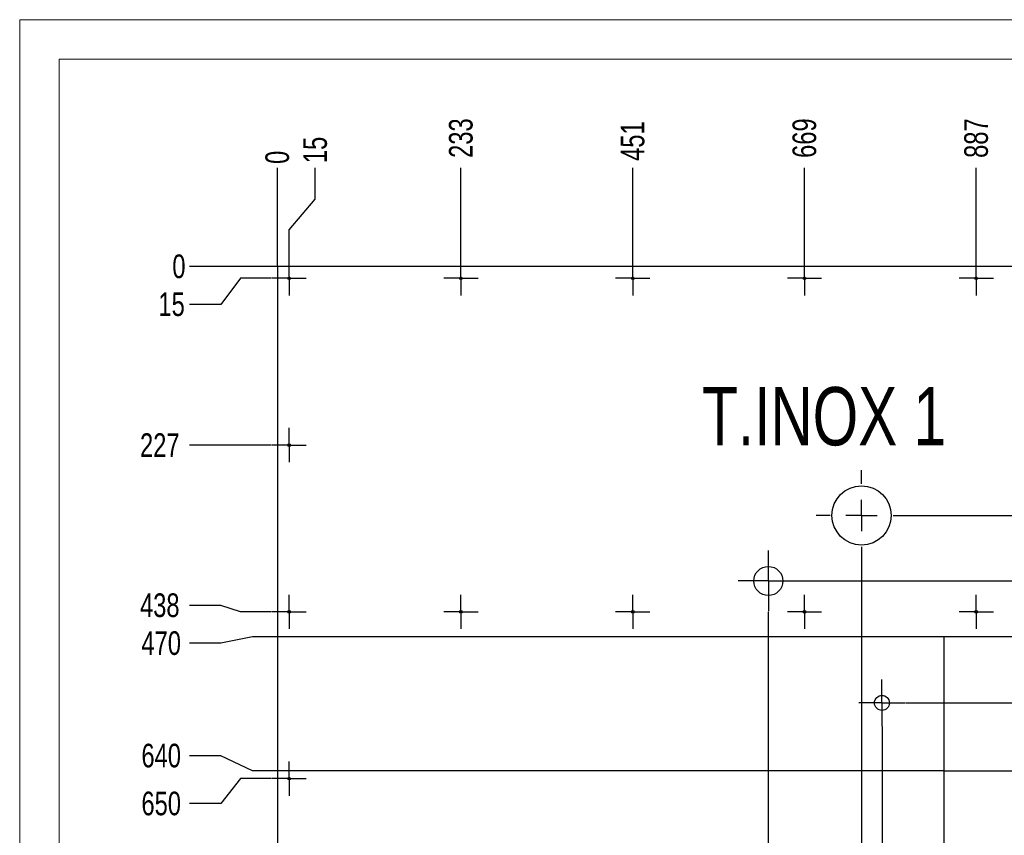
# Model space of a CAD drawing. Header units: millimetres. Extents: x 0 to 841, y 0 to 594.
# Tile 18 of 30: x 0 to 125, y 490 to 594. Entities that reach past the tile are written whole.
import ezdxf

# ---------------------------------------------------------------- set-up
doc = ezdxf.new("R2010")
doc.units = ezdxf.units.MM
doc.header["$PDSIZE"] = -1
doc.linetypes.add('CENTERX2', pattern=[20.32, 12.7, -2.54, 2.54, -2.54])
for name, color, linetype in [('COTES', 1, 'Continuous'), ('GRAVURES', 9, 'Continuous'), ('NOTES', 6, 'Continuous'), ('TRAIT-MIXTES', 3, 'CENTERX2')]:
    doc.layers.add(name, color=color, linetype=linetype)
doc.layers.add('TRAIT-FORT', color=4, linetype='Continuous', lineweight=25)
doc.styles.add('SLDTEXTSTYLE0', font='TXT', dxfattribs={"width": 0.75})
doc.dimstyles.new('SLDDIMSTYLE2', dxfattribs={"dimtxt": 3, "dimasz": 0.333333, "dimexe": 0, "dimexo": 0.0625, "dimgap": 0.75, "dimtad": 0, "dimtih": 1, "dimtoh": 1, "dimdec": 0, "dimlfac": 10, "dimrnd": 1e-09, "dimdsep": 46, "dimtxsty": 'SLDTEXTSTYLE0', "dimblk1": 'ORIGIN', "dimblk2": 'ORIGIN', "dimsah": 1, "dimcen": 0.09, "dimadec": 0, "dimazin": 2, "dimtfac": 1, "dimtdec": 0, "dimtofl": 0, "dimtmove": 0, "dimatfit": 3, "dimldrblk": 'ORIGIN', "dimfxl": 1, "dimfrac": 2, "dimtolj": 1, "dimtzin": 12, "dimarcsym": 0})
doc.dimstyles.new('SLDDIMSTYLE3', dxfattribs={"dimtxt": 3, "dimasz": 2, "dimexe": 0, "dimexo": 0.0625, "dimgap": 0.75, "dimtad": 0, "dimtih": 1, "dimtoh": 1, "dimdec": 0, "dimlfac": 10, "dimrnd": 1e-09, "dimzin": 12, "dimdsep": 46, "dimtxsty": 'SLDTEXTSTYLE0', "dimsah": 1, "dimcen": 0.09, "dimadec": 0, "dimazin": 3, "dimtfac": 1, "dimtdec": 0, "dimtofl": 0, "dimtmove": 0, "dimatfit": 3, "dimfxl": 1, "dimfrac": 2, "dimtolj": 1, "dimtzin": 12, "dimarcsym": 0})

# ---------------------------------------------------------------- blocks, each defined once
blk = doc.blocks.new('_D_120')
at = {"layer": 'COTES', "color": 0, "lineweight": -2, "transparency": 16777216}
blk.add_line((95.01, 518.85), (95.01, 418.67), dxfattribs=at)
at = {"layer": 'Defpoints', "color": 0, "transparency": 16777216}
for p in [(95.01, 518.92), (32.7, 432.68), (95.01, 418.67)]:
    blk.add_point(p, dxfattribs=at)
at = {"layer": 'COTES', "color": 0, "transparency": 16777216, "insert": (95.01, 414.92), "char_height": 3, "attachment_point": 5, "rotation": 90, "style": 'SLDTEXTSTYLE0'}
blk.add_mtext('\\A1;623', dxfattribs=at)
blk = doc.blocks.new('_D_121')
at = {"layer": 'COTES', "color": 0, "lineweight": -2, "transparency": 16777216}
for p, q in [((106.84, 525.27), (106.84, 426.67)), ((106.84, 426.67), (105.73, 422.67)), ((105.73, 422.67), (105.73, 418.67))]:
    blk.add_line(p, q, dxfattribs=at)
at = {"layer": 'Defpoints', "color": 0, "transparency": 16777216}
for p in [(106.84, 525.33), (32.7, 432.68), (105.73, 418.67)]:
    blk.add_point(p, dxfattribs=at)
at = {"layer": 'COTES', "color": 0, "transparency": 16777216, "insert": (105.73, 415.3), "char_height": 3, "attachment_point": 5, "rotation": 90, "style": 'SLDTEXTSTYLE0'}
blk.add_mtext('\\A1;741', dxfattribs=at)
blk = doc.blocks.new('_D_122')
at = {"layer": 'COTES', "color": 0, "lineweight": -2, "transparency": 16777216}
for p, q in [((109.44, 504.28), (109.44, 426.67)), ((109.44, 426.67), (110.54, 422.67)), ((110.54, 422.67), (110.54, 418.67))]:
    blk.add_line(p, q, dxfattribs=at)
at = {"layer": 'Defpoints', "color": 0, "transparency": 16777216}
for p in [(109.44, 504.35), (32.7, 432.68), (110.54, 418.67)]:
    blk.add_point(p, dxfattribs=at)
at = {"layer": 'COTES', "color": 0, "transparency": 16777216, "insert": (110.54, 414.92), "char_height": 3, "attachment_point": 5, "rotation": 90, "style": 'SLDTEXTSTYLE0'}
blk.add_mtext('\\A1;767', dxfattribs=at)
blk = doc.blocks.new('_D_123')
at = {"layer": 'COTES', "color": 0, "lineweight": -2, "transparency": 16777216}
blk.add_line((117.3, 498.62), (117.3, 418.67), dxfattribs=at)
at = {"layer": 'Defpoints', "color": 0, "transparency": 16777216}
for p in [(117.3, 498.68), (32.7, 432.68), (117.3, 418.67)]:
    blk.add_point(p, dxfattribs=at)
at = {"layer": 'COTES', "color": 0, "transparency": 16777216, "insert": (117.3, 414.92), "char_height": 3, "attachment_point": 5, "rotation": 90, "style": 'SLDTEXTSTYLE0'}
blk.add_mtext('\\A1;846', dxfattribs=at)
blk = doc.blocks.new('_D_125')
at = {"layer": 'COTES', "color": 0, "lineweight": -2, "transparency": 16777216}
blk.add_line((155.3, 498.62), (155.3, 418.67), dxfattribs=at)
at = {"layer": 'Defpoints', "color": 0, "transparency": 16777216}
for p in [(155.3, 498.68), (32.7, 432.68), (155.3, 418.67)]:
    blk.add_point(p, dxfattribs=at)
at = {"layer": 'COTES', "color": 0, "transparency": 16777216, "insert": (155.3, 414.17), "char_height": 3, "attachment_point": 5, "rotation": 90, "style": 'SLDTEXTSTYLE0'}
blk.add_mtext('\\A1;1226', dxfattribs=at)
blk = doc.blocks.new('_D_126')
at = {"layer": 'COTES', "color": 0, "lineweight": -2, "transparency": 16777216}
blk.add_line((163.4, 548.12), (163.4, 418.67), dxfattribs=at)
at = {"layer": 'Defpoints', "color": 0, "transparency": 16777216}
for p in [(163.4, 548.18), (32.7, 432.68), (163.4, 418.67)]:
    blk.add_point(p, dxfattribs=at)
at = {"layer": 'COTES', "color": 0, "transparency": 16777216, "insert": (163.4, 414.36), "char_height": 3, "attachment_point": 5, "rotation": 90, "style": 'SLDTEXTSTYLE0'}
blk.add_mtext('\\A1;1307', dxfattribs=at)
blk = doc.blocks.new('_D_127')
at = {"layer": 'COTES', "color": 0, "lineweight": -2, "transparency": 16777216}
for p, q in [((175.8, 537.57), (175.8, 426.67)), ((175.8, 426.67), (173.02, 422.67)), ((173.02, 422.67), (173.02, 418.67))]:
    blk.add_line(p, q, dxfattribs=at)
at = {"layer": 'Defpoints', "color": 0, "transparency": 16777216}
for p in [(175.8, 537.63), (32.7, 432.68), (173.02, 418.67)]:
    blk.add_point(p, dxfattribs=at)
at = {"layer": 'COTES', "color": 0, "transparency": 16777216, "insert": (173.02, 414.55), "char_height": 3, "attachment_point": 5, "rotation": 90, "style": 'SLDTEXTSTYLE0'}
blk.add_mtext('\\A1;1431', dxfattribs=at)
blk = doc.blocks.new('_D_128')
at = {"layer": 'COTES', "color": 0, "lineweight": -2, "transparency": 16777216}
for p, q in [((178.05, 532), (178.05, 426.67)), ((178.05, 426.67), (177.38, 422.67)), ((177.38, 422.67), (177.38, 418.67))]:
    blk.add_line(p, q, dxfattribs=at)
at = {"layer": 'Defpoints', "color": 0, "transparency": 16777216}
for p in [(178.05, 532.07), (32.7, 432.68), (177.38, 418.67)]:
    blk.add_point(p, dxfattribs=at)
at = {"layer": 'COTES', "color": 0, "transparency": 16777216, "insert": (177.38, 414.17), "char_height": 3, "attachment_point": 5, "rotation": 90, "style": 'SLDTEXTSTYLE0'}
blk.add_mtext('\\A1;1453', dxfattribs=at)
blk = doc.blocks.new('_D_129')
at = {"layer": 'COTES', "color": 0, "lineweight": -2, "transparency": 16777216}
for p, q in [((178.52, 552.25), (178.52, 426.67)), ((178.52, 426.67), (182.19, 422.67)), ((182.19, 422.67), (182.19, 418.67))]:
    blk.add_line(p, q, dxfattribs=at)
at = {"layer": 'Defpoints', "color": 0, "transparency": 16777216}
for p in [(178.52, 552.32), (32.7, 432.68), (182.19, 418.67)]:
    blk.add_point(p, dxfattribs=at)
at = {"layer": 'COTES', "color": 0, "transparency": 16777216, "insert": (182.19, 414.17), "char_height": 3, "attachment_point": 5, "rotation": 90, "style": 'SLDTEXTSTYLE0'}
blk.add_mtext('\\A1;1458', dxfattribs=at)
blk = doc.blocks.new('_D_130')
at = {"layer": 'COTES', "color": 0, "lineweight": -2, "transparency": 16777216}
for p, q in [((183.78, 497.68), (183.78, 426.67)), ((183.78, 426.67), (187, 422.67)), ((187, 422.67), (187, 418.67))]:
    blk.add_line(p, q, dxfattribs=at)
at = {"layer": 'Defpoints', "color": 0, "transparency": 16777216}
for p in [(183.78, 497.74), (32.7, 432.68), (187, 418.67)]:
    blk.add_point(p, dxfattribs=at)
at = {"layer": 'COTES', "color": 0, "transparency": 16777216, "insert": (187, 414.92), "char_height": 3, "attachment_point": 5, "rotation": 90, "style": 'SLDTEXTSTYLE0'}
blk.add_mtext('\\A1;1511', dxfattribs=at)
blk = doc.blocks.new('_D_135')
at = {"layer": 'COTES', "color": 0, "lineweight": -2, "transparency": 16777216}
blk.add_line((243.52, 552.25), (243.52, 418.67), dxfattribs=at)
at = {"layer": 'Defpoints', "color": 0, "transparency": 16777216}
for p in [(243.52, 552.32), (32.7, 432.68), (243.52, 418.67)]:
    blk.add_point(p, dxfattribs=at)
at = {"layer": 'COTES', "color": 0, "transparency": 16777216, "insert": (243.52, 414.36), "char_height": 3, "attachment_point": 5, "rotation": 90, "style": 'SLDTEXTSTYLE0'}
blk.add_mtext('\\A1;2108', dxfattribs=at)
blk = doc.blocks.new('_D_137')
at = {"layer": 'COTES', "color": 0, "lineweight": -2, "transparency": 16777216}
blk.add_line((32.7, 562.74), (32.7, 575.22), dxfattribs=at)
at = {"layer": 'Defpoints', "color": 0, "transparency": 16777216}
for p in [(32.7, 575.22), (32.7, 562.68), (32.7, 562.68)]:
    blk.add_point(p, dxfattribs=at)
at = {"layer": 'COTES', "color": 0, "transparency": 16777216, "insert": (32.7, 576.53), "char_height": 3, "attachment_point": 5, "rotation": 90, "style": 'SLDTEXTSTYLE0'}
blk.add_mtext('\\A1;0', dxfattribs=at)
blk = doc.blocks.new('_Origin')
at = {"color": 0, "linetype": 'ByBlock', "lineweight": -2}
blk.add_line((0, 0), (-1, 0), dxfattribs=at)
blk.add_circle((0, 0), 0.5, dxfattribs=at)
blk = doc.blocks.new('_D_138')
at = {"layer": 'COTES', "color": 0, "lineweight": -2, "transparency": 16777216}
for p, q in [((37.51, 571.22), (37.51, 575.22)), ((34.2, 567.35), (37.51, 571.22)), ((34.2, 563.41), (34.2, 567.35))]:
    blk.add_line(p, q, dxfattribs=at)
at = {"layer": 'Defpoints', "color": 0, "transparency": 16777216}
for p in [(37.51, 575.22), (32.7, 562.68), (34.2, 563.35)]:
    blk.add_point(p, dxfattribs=at)
at = {"layer": 'COTES', "color": 0, "transparency": 16777216, "insert": (37.51, 577.47), "char_height": 3, "attachment_point": 5, "rotation": 90, "style": 'SLDTEXTSTYLE0'}
blk.add_mtext('\\A1;15', dxfattribs=at)
blk = doc.blocks.new('_D_139')
at = {"layer": 'COTES', "color": 0, "lineweight": -2, "transparency": 16777216}
blk.add_line((56, 563.41), (56, 575.22), dxfattribs=at)
at = {"layer": 'Defpoints', "color": 0, "transparency": 16777216}
for p in [(56, 575.22), (32.7, 562.68), (56, 563.35)]:
    blk.add_point(p, dxfattribs=at)
at = {"layer": 'COTES', "color": 0, "transparency": 16777216, "insert": (56, 578.97), "char_height": 3, "attachment_point": 5, "rotation": 90, "style": 'SLDTEXTSTYLE0'}
blk.add_mtext('\\A1;233', dxfattribs=at)
blk = doc.blocks.new('_D_140')
at = {"layer": 'COTES', "color": 0, "lineweight": -2, "transparency": 16777216}
blk.add_line((77.8, 563.41), (77.8, 575.22), dxfattribs=at)
at = {"layer": 'Defpoints', "color": 0, "transparency": 16777216}
for p in [(77.8, 575.22), (32.7, 562.68), (77.8, 563.35)]:
    blk.add_point(p, dxfattribs=at)
at = {"layer": 'COTES', "color": 0, "transparency": 16777216, "insert": (77.8, 578.59), "char_height": 3, "attachment_point": 5, "rotation": 90, "style": 'SLDTEXTSTYLE0'}
blk.add_mtext('\\A1;451', dxfattribs=at)
blk = doc.blocks.new('_D_141')
at = {"layer": 'COTES', "color": 0, "lineweight": -2, "transparency": 16777216}
blk.add_line((99.6, 563.41), (99.6, 575.22), dxfattribs=at)
at = {"layer": 'Defpoints', "color": 0, "transparency": 16777216}
for p in [(99.6, 575.22), (32.7, 562.68), (99.6, 563.35)]:
    blk.add_point(p, dxfattribs=at)
at = {"layer": 'COTES', "color": 0, "transparency": 16777216, "insert": (99.6, 578.97), "char_height": 3, "attachment_point": 5, "rotation": 90, "style": 'SLDTEXTSTYLE0'}
blk.add_mtext('\\A1;669', dxfattribs=at)
blk = doc.blocks.new('_D_142')
at = {"layer": 'COTES', "color": 0, "lineweight": -2, "transparency": 16777216}
blk.add_line((121.4, 563.41), (121.4, 575.22), dxfattribs=at)
at = {"layer": 'Defpoints', "color": 0, "transparency": 16777216}
for p in [(121.4, 575.22), (32.7, 562.68), (121.4, 563.35)]:
    blk.add_point(p, dxfattribs=at)
at = {"layer": 'COTES', "color": 0, "transparency": 16777216, "insert": (121.4, 578.97), "char_height": 3, "attachment_point": 5, "rotation": 90, "style": 'SLDTEXTSTYLE0'}
blk.add_mtext('\\A1;887', dxfattribs=at)
blk = doc.blocks.new('_D_143')
at = {"layer": 'COTES', "color": 0, "lineweight": -2, "transparency": 16777216}
blk.add_line((143.2, 563.41), (143.2, 575.22), dxfattribs=at)
at = {"layer": 'Defpoints', "color": 0, "transparency": 16777216}
for p in [(143.2, 575.22), (32.7, 562.68), (143.2, 563.35)]:
    blk.add_point(p, dxfattribs=at)
at = {"layer": 'COTES', "color": 0, "transparency": 16777216, "insert": (143.2, 579.16), "char_height": 3, "attachment_point": 5, "rotation": 90, "style": 'SLDTEXTSTYLE0'}
blk.add_mtext('\\A1;1105', dxfattribs=at)
blk = doc.blocks.new('_D_144')
at = {"layer": 'COTES', "color": 0, "lineweight": -2, "transparency": 16777216}
blk.add_line((161.2, 563.41), (161.2, 575.22), dxfattribs=at)
at = {"layer": 'Defpoints', "color": 0, "transparency": 16777216}
for p in [(161.2, 575.22), (32.7, 562.68), (161.2, 563.35)]:
    blk.add_point(p, dxfattribs=at)
at = {"layer": 'COTES', "color": 0, "transparency": 16777216, "insert": (161.2, 579.72), "char_height": 3, "attachment_point": 5, "rotation": 90, "style": 'SLDTEXTSTYLE0'}
blk.add_mtext('\\A1;1285', dxfattribs=at)
blk = doc.blocks.new('_D_145')
at = {"layer": 'COTES', "color": 0, "lineweight": -2, "transparency": 16777216}
blk.add_line((186.8, 563.41), (186.8, 575.22), dxfattribs=at)
at = {"layer": 'Defpoints', "color": 0, "transparency": 16777216}
for p in [(186.8, 575.22), (32.7, 562.68), (186.8, 563.35)]:
    blk.add_point(p, dxfattribs=at)
at = {"layer": 'COTES', "color": 0, "transparency": 16777216, "insert": (186.8, 579.34), "char_height": 3, "attachment_point": 5, "rotation": 90, "style": 'SLDTEXTSTYLE0'}
blk.add_mtext('\\A1;1541', dxfattribs=at)
blk = doc.blocks.new('_D_146')
at = {"layer": 'COTES', "color": 0, "lineweight": -2, "transparency": 16777216}
blk.add_line((208.6, 563.41), (208.6, 575.22), dxfattribs=at)
at = {"layer": 'Defpoints', "color": 0, "transparency": 16777216}
for p in [(208.6, 575.22), (32.7, 562.68), (208.6, 563.35)]:
    blk.add_point(p, dxfattribs=at)
at = {"layer": 'COTES', "color": 0, "transparency": 16777216, "insert": (208.6, 579.72), "char_height": 3, "attachment_point": 5, "rotation": 90, "style": 'SLDTEXTSTYLE0'}
blk.add_mtext('\\A1;1759', dxfattribs=at)
blk = doc.blocks.new('_D_147')
at = {"layer": 'COTES', "color": 0, "lineweight": -2, "transparency": 16777216}
blk.add_line((230.4, 563.41), (230.4, 575.22), dxfattribs=at)
at = {"layer": 'Defpoints', "color": 0, "transparency": 16777216}
for p in [(230.4, 575.22), (32.7, 562.68), (230.4, 563.35)]:
    blk.add_point(p, dxfattribs=at)
at = {"layer": 'COTES', "color": 0, "transparency": 16777216, "insert": (230.4, 579.72), "char_height": 3, "attachment_point": 5, "rotation": 90, "style": 'SLDTEXTSTYLE0'}
blk.add_mtext('\\A1;1977', dxfattribs=at)
blk = doc.blocks.new('_D_148')
at = {"layer": 'COTES', "color": 0, "lineweight": -2, "transparency": 16777216}
for p, q in [((248.89, 571.22), (248.89, 575.22)), ((252.2, 567.35), (248.89, 571.22)), ((252.2, 563.41), (252.2, 567.35))]:
    blk.add_line(p, q, dxfattribs=at)
at = {"layer": 'Defpoints', "color": 0, "transparency": 16777216}
for p in [(248.89, 575.22), (32.7, 562.68), (252.2, 563.35)]:
    blk.add_point(p, dxfattribs=at)
at = {"layer": 'COTES', "color": 0, "transparency": 16777216, "insert": (248.89, 579.72), "char_height": 3, "attachment_point": 5, "rotation": 90, "style": 'SLDTEXTSTYLE0'}
blk.add_mtext('\\A1;2195', dxfattribs=at)
blk = doc.blocks.new('_D_149')
at = {"layer": 'COTES', "color": 0, "lineweight": -2, "transparency": 16777216}
blk.add_line((253.7, 562.74), (253.7, 575.22), dxfattribs=at)
at = {"layer": 'Defpoints', "color": 0, "transparency": 16777216}
for p in [(253.7, 575.22), (32.7, 562.68), (253.7, 562.68)]:
    blk.add_point(p, dxfattribs=at)
at = {"layer": 'COTES', "color": 0, "transparency": 16777216, "insert": (253.7, 579.53), "char_height": 3, "attachment_point": 5, "rotation": 90, "style": 'SLDTEXTSTYLE0'}
blk.add_mtext('\\A1;2210', dxfattribs=at)
blk = doc.blocks.new('_D_150')
at = {"layer": 'COTES', "color": 0, "lineweight": -2, "transparency": 16777216}
blk.add_line((32.64, 562.68), (21.53, 562.68), dxfattribs=at)
at = {"layer": 'Defpoints', "color": 0, "transparency": 16777216}
for p in [(21.53, 562.68), (32.7, 562.68), (32.7, 562.68)]:
    blk.add_point(p, dxfattribs=at)
at = {"layer": 'COTES', "color": 0, "transparency": 16777216, "insert": (20.21, 562.68), "char_height": 3, "attachment_point": 5, "style": 'SLDTEXTSTYLE0'}
blk.add_mtext('\\A1;0', dxfattribs=at)
blk = doc.blocks.new('_D_151')
at = {"layer": 'COTES', "color": 0, "lineweight": -2, "transparency": 16777216}
for p, q in [((28.03, 561.18), (25.53, 557.87)), ((31.97, 561.18), (28.03, 561.18)), ((25.53, 557.87), (21.53, 557.87))]:
    blk.add_line(p, q, dxfattribs=at)
at = {"layer": 'Defpoints', "color": 0, "transparency": 16777216}
for p in [(32.7, 562.68), (32.03, 561.18), (21.53, 557.87)]:
    blk.add_point(p, dxfattribs=at)
at = {"layer": 'COTES', "color": 0, "transparency": 16777216, "insert": (19.28, 557.87), "char_height": 3, "attachment_point": 5, "style": 'SLDTEXTSTYLE0'}
blk.add_mtext('\\A1;15', dxfattribs=at)
blk = doc.blocks.new('_D_152')
at = {"layer": 'COTES', "color": 0, "lineweight": -2, "transparency": 16777216}
blk.add_line((31.97, 540.01), (21.53, 540.01), dxfattribs=at)
at = {"layer": 'Defpoints', "color": 0, "transparency": 16777216}
for p in [(32.7, 562.68), (21.53, 540.01), (32.03, 540.01)]:
    blk.add_point(p, dxfattribs=at)
at = {"layer": 'COTES', "color": 0, "transparency": 16777216, "insert": (17.78, 540.01), "char_height": 3, "attachment_point": 5, "style": 'SLDTEXTSTYLE0'}
blk.add_mtext('\\A1;227', dxfattribs=at)
blk = doc.blocks.new('_D_153')
at = {"layer": 'COTES', "color": 0, "lineweight": -2, "transparency": 16777216}
for p, q in [((25.53, 519.67), (21.53, 519.67)), ((28.03, 518.85), (25.53, 519.67)), ((31.97, 518.85), (28.03, 518.85))]:
    blk.add_line(p, q, dxfattribs=at)
at = {"layer": 'Defpoints', "color": 0, "transparency": 16777216}
for p in [(32.7, 562.68), (21.53, 519.67), (32.03, 518.85)]:
    blk.add_point(p, dxfattribs=at)
at = {"layer": 'COTES', "color": 0, "transparency": 16777216, "insert": (17.78, 519.67), "char_height": 3, "attachment_point": 5, "style": 'SLDTEXTSTYLE0'}
blk.add_mtext('\\A1;438', dxfattribs=at)
blk = doc.blocks.new('_D_154')
at = {"layer": 'COTES', "color": 0, "lineweight": -2, "transparency": 16777216}
for p, q in [((25.53, 514.86), (21.53, 514.86)), ((29.53, 515.68), (25.53, 514.86)), ((117.24, 515.68), (29.53, 515.68))]:
    blk.add_line(p, q, dxfattribs=at)
at = {"layer": 'Defpoints', "color": 0, "transparency": 16777216}
for p in [(32.7, 562.68), (21.53, 514.86), (117.3, 515.68)]:
    blk.add_point(p, dxfattribs=at)
at = {"layer": 'COTES', "color": 0, "transparency": 16777216, "insert": (17.96, 514.86), "char_height": 3, "attachment_point": 5, "style": 'SLDTEXTSTYLE0'}
blk.add_mtext('\\A1;470', dxfattribs=at)
blk = doc.blocks.new('_D_155')
at = {"layer": 'COTES', "color": 0, "lineweight": -2, "transparency": 16777216}
for p, q in [((25.53, 500.59), (21.53, 500.59)), ((29.53, 498.68), (25.53, 500.59)), ((117.24, 498.68), (29.53, 498.68))]:
    blk.add_line(p, q, dxfattribs=at)
at = {"layer": 'Defpoints', "color": 0, "transparency": 16777216}
for p in [(32.7, 562.68), (21.53, 500.59), (117.3, 498.68)]:
    blk.add_point(p, dxfattribs=at)
at = {"layer": 'COTES', "color": 0, "transparency": 16777216, "insert": (17.96, 500.59), "char_height": 3, "attachment_point": 5, "style": 'SLDTEXTSTYLE0'}
blk.add_mtext('\\A1;640', dxfattribs=at)
blk = doc.blocks.new('_D_156')
at = {"layer": 'COTES', "color": 0, "lineweight": -2, "transparency": 16777216}
for p, q in [((28.03, 497.68), (25.53, 494.51)), ((31.97, 497.68), (28.03, 497.68)), ((25.53, 494.51), (21.53, 494.51))]:
    blk.add_line(p, q, dxfattribs=at)
at = {"layer": 'Defpoints', "color": 0, "transparency": 16777216}
for p in [(32.7, 562.68), (32.03, 497.68), (21.53, 494.51)]:
    blk.add_point(p, dxfattribs=at)
at = {"layer": 'COTES', "color": 0, "transparency": 16777216, "insert": (17.96, 494.51), "char_height": 3, "attachment_point": 5, "style": 'SLDTEXTSTYLE0'}
blk.add_mtext('\\A1;650', dxfattribs=at)
blk = doc.blocks.new('_D_157')
at = {"layer": 'COTES', "color": 0, "lineweight": -2, "transparency": 16777216}
blk.add_line((31.97, 475.68), (21.53, 475.68), dxfattribs=at)
at = {"layer": 'Defpoints', "color": 0, "transparency": 16777216}
for p in [(32.7, 562.68), (21.53, 475.68), (32.03, 475.68)]:
    blk.add_point(p, dxfattribs=at)
at = {"layer": 'COTES', "color": 0, "transparency": 16777216, "insert": (17.96, 475.68), "char_height": 3, "attachment_point": 5, "style": 'SLDTEXTSTYLE0'}
blk.add_mtext('\\A1;870', dxfattribs=at)
blk = doc.blocks.new('_D_158')
at = {"layer": 'COTES', "color": 0, "lineweight": -2, "transparency": 16777216}
blk.add_line((31.97, 454.93), (21.53, 454.93), dxfattribs=at)
at = {"layer": 'Defpoints', "color": 0, "transparency": 16777216}
for p in [(32.7, 562.68), (21.53, 454.93), (32.03, 454.93)]:
    blk.add_point(p, dxfattribs=at)
at = {"layer": 'COTES', "color": 0, "transparency": 16777216, "insert": (17.21, 454.93), "char_height": 3, "attachment_point": 5, "style": 'SLDTEXTSTYLE0'}
blk.add_mtext('\\A1;1078', dxfattribs=at)
blk = doc.blocks.new('_D_159')
at = {"layer": 'COTES', "color": 0, "lineweight": -2, "transparency": 16777216}
for p, q in [((25.53, 442.3), (21.53, 442.3)), ((29.53, 435.68), (25.53, 442.3)), ((35.54, 435.68), (29.53, 435.68))]:
    blk.add_line(p, q, dxfattribs=at)
at = {"layer": 'Defpoints', "color": 0, "transparency": 16777216}
for p in [(32.7, 562.68), (21.53, 442.3), (35.6, 435.68)]:
    blk.add_point(p, dxfattribs=at)
at = {"layer": 'COTES', "color": 0, "transparency": 16777216, "insert": (17.21, 442.3), "char_height": 3, "attachment_point": 5, "style": 'SLDTEXTSTYLE0'}
blk.add_mtext('\\A1;1270', dxfattribs=at)
blk = doc.blocks.new('_D_160')
at = {"layer": 'COTES', "color": 0, "lineweight": -2, "transparency": 16777216}
for p, q in [((25.53, 437.49), (21.53, 437.49)), ((28.03, 434.18), (25.53, 437.49)), ((31.97, 434.18), (28.03, 434.18))]:
    blk.add_line(p, q, dxfattribs=at)
at = {"layer": 'Defpoints', "color": 0, "transparency": 16777216}
for p in [(32.7, 562.68), (21.53, 437.49), (32.03, 434.18)]:
    blk.add_point(p, dxfattribs=at)
at = {"layer": 'COTES', "color": 0, "transparency": 16777216, "insert": (17.03, 437.49), "char_height": 3, "attachment_point": 5, "style": 'SLDTEXTSTYLE0'}
blk.add_mtext('\\A1;1285', dxfattribs=at)
blk = doc.blocks.new('_D_161')
at = {"layer": 'COTES', "color": 0, "lineweight": -2, "transparency": 16777216}
blk.add_line((32.64, 432.68), (21.53, 432.68), dxfattribs=at)
at = {"layer": 'Defpoints', "color": 0, "transparency": 16777216}
for p in [(32.7, 562.68), (21.53, 432.68), (32.7, 432.68)]:
    blk.add_point(p, dxfattribs=at)
at = {"layer": 'COTES', "color": 0, "transparency": 16777216, "insert": (17.4, 432.68), "char_height": 3, "attachment_point": 5, "style": 'SLDTEXTSTYLE0'}
blk.add_mtext('\\A1;1300', dxfattribs=at)
blk = doc.blocks.new('_D_167')
at = {"layer": 'COTES', "color": 0, "lineweight": -2, "transparency": 16777216}
for p, q in [((112.65, 531.08), (267.21, 531.08)), ((267.21, 531.08), (271.21, 531.02)), ((271.21, 531.02), (275.21, 531.02))]:
    blk.add_line(p, q, dxfattribs=at)
at = {"layer": 'Defpoints', "color": 0, "transparency": 16777216}
for p in [(253.7, 562.68), (112.59, 531.08), (275.21, 531.02)]:
    blk.add_point(p, dxfattribs=at)
at = {"layer": 'COTES', "color": 0, "transparency": 16777216, "insert": (278.59, 531.02), "char_height": 3, "attachment_point": 5, "style": 'SLDTEXTSTYLE0'}
blk.add_mtext('\\A1;316', dxfattribs=at)
blk = doc.blocks.new('_D_168')
at = {"layer": 'COTES', "color": 0, "lineweight": -2, "transparency": 16777216}
blk.add_line((98.93, 522.77), (275.21, 522.77), dxfattribs=at)
at = {"layer": 'Defpoints', "color": 0, "transparency": 16777216}
for p in [(253.7, 562.68), (98.86, 522.77), (275.21, 522.77)]:
    blk.add_point(p, dxfattribs=at)
at = {"layer": 'COTES', "color": 0, "transparency": 16777216, "insert": (278.96, 522.77), "char_height": 3, "attachment_point": 5, "style": 'SLDTEXTSTYLE0'}
blk.add_mtext('\\A1;399', dxfattribs=at)
blk = doc.blocks.new('_D_169')
at = {"layer": 'COTES', "color": 0, "lineweight": -2, "transparency": 16777216}
for p, q in [((267.21, 507.3), (271.21, 507.8)), ((271.21, 507.8), (275.21, 507.8)), ((112.45, 507.3), (267.21, 507.3))]:
    blk.add_line(p, q, dxfattribs=at)
at = {"layer": 'Defpoints', "color": 0, "transparency": 16777216}
for p in [(253.7, 562.68), (275.21, 507.8), (112.39, 507.3)]:
    blk.add_point(p, dxfattribs=at)
at = {"layer": 'COTES', "color": 0, "transparency": 16777216, "insert": (278.96, 507.8), "char_height": 3, "attachment_point": 5, "style": 'SLDTEXTSTYLE0'}
blk.add_mtext('\\A1;554', dxfattribs=at)
blk = doc.blocks.new('_D_173')
at = {"layer": 'COTES', "color": 0, "lineweight": -2, "transparency": 16777216}
for p, q in [((52.17, 477.61), (267.21, 477.61)), ((267.21, 477.61), (271.21, 478.04)), ((271.21, 478.04), (275.21, 478.04))]:
    blk.add_line(p, q, dxfattribs=at)
at = {"layer": 'Defpoints', "color": 0, "transparency": 16777216}
for p in [(253.7, 562.68), (52.11, 477.61), (275.21, 478.04)]:
    blk.add_point(p, dxfattribs=at)
at = {"layer": 'COTES', "color": 0, "transparency": 16777216, "insert": (278.59, 478.04), "char_height": 3, "attachment_point": 5, "style": 'SLDTEXTSTYLE0'}
blk.add_mtext('\\A1;851', dxfattribs=at)
blk = doc.blocks.new('_D_175')
at = {"layer": 'COTES', "color": 0, "lineweight": -2, "transparency": 16777216}
for p, q in [((267.21, 465.5), (271.21, 468.42)), ((271.21, 468.42), (275.21, 468.42)), ((44.74, 465.5), (267.21, 465.5))]:
    blk.add_line(p, q, dxfattribs=at)
at = {"layer": 'Defpoints', "color": 0, "transparency": 16777216}
for p in [(253.7, 562.68), (275.21, 468.42), (44.68, 465.5)]:
    blk.add_point(p, dxfattribs=at)
at = {"layer": 'COTES', "color": 0, "transparency": 16777216, "insert": (278.96, 468.42), "char_height": 3, "attachment_point": 5, "style": 'SLDTEXTSTYLE0'}
blk.add_mtext('\\A1;972', dxfattribs=at)
blk = doc.blocks.new('_D_176')
at = {"layer": 'COTES', "color": 0, "lineweight": -2, "transparency": 16777216}
for p, q in [((60.11, 464.52), (267.21, 464.52)), ((267.21, 464.52), (271.21, 461.71)), ((271.21, 461.71), (275.21, 461.71))]:
    blk.add_line(p, q, dxfattribs=at)
at = {"layer": 'Defpoints', "color": 0, "transparency": 16777216}
for p in [(253.7, 562.68), (60.05, 464.52), (275.21, 461.71)]:
    blk.add_point(p, dxfattribs=at)
at = {"layer": 'COTES', "color": 0, "transparency": 16777216, "insert": (278.96, 461.71), "char_height": 3, "attachment_point": 5, "style": 'SLDTEXTSTYLE0'}
blk.add_mtext('\\A1;982', dxfattribs=at)
blk = doc.blocks.new('_D_178')
at = {"layer": 'COTES', "color": 0, "lineweight": -2, "transparency": 16777216}
for p, q in [((65.6, 462.08), (267.21, 462.08)), ((267.21, 462.08), (271.21, 450.71)), ((271.21, 450.71), (275.21, 450.71))]:
    blk.add_line(p, q, dxfattribs=at)
at = {"layer": 'Defpoints', "color": 0, "transparency": 16777216}
for p in [(253.7, 562.68), (65.53, 462.08), (275.21, 450.71)]:
    blk.add_point(p, dxfattribs=at)
at = {"layer": 'COTES', "color": 0, "transparency": 16777216, "insert": (279.34, 450.71), "char_height": 3, "attachment_point": 5, "style": 'SLDTEXTSTYLE0'}
blk.add_mtext('\\A1;1006', dxfattribs=at)
blk = doc.blocks.new('_D_179')
at = {"layer": 'COTES', "color": 0, "lineweight": -2, "transparency": 16777216}
for p, q in [((267.21, 443.37), (271.21, 445.06)), ((271.21, 445.06), (275.21, 445.06)), ((94.44, 443.37), (267.21, 443.37))]:
    blk.add_line(p, q, dxfattribs=at)
at = {"layer": 'Defpoints', "color": 0, "transparency": 16777216}
for p in [(253.7, 562.68), (275.21, 445.06), (94.37, 443.37)]:
    blk.add_point(p, dxfattribs=at)
at = {"layer": 'COTES', "color": 0, "transparency": 16777216, "insert": (279.34, 445.06), "char_height": 3, "attachment_point": 5, "style": 'SLDTEXTSTYLE0'}
blk.add_mtext('\\A1;1193', dxfattribs=at)
blk = doc.blocks.new('SW_CENTERMARKSYMBOL_76')
at = {"layer": 'TRAIT-MIXTES', "color": 0}
for p, q in [((0, 2), (0, 2.17)), ((0, 0), (0, 2)), ((-2, 0), (-2.17, 0)), ((0, 0), (-2, 0)), ((0, 0), (0, -2)), ((0, 0), (2, 0)), ((2, 0), (2.17, 0)), ((0, -2), (0, -2.17))]:
    blk.add_line(p, q, dxfattribs=at)
blk = doc.blocks.new('SW_CENTERMARKSYMBOL_77')
at = {"layer": 'TRAIT-MIXTES', "color": 0}
for p, q in [((0, 2), (0, 2.17)), ((0, 0), (0, 2)), ((-2, 0), (-2.17, 0)), ((0, 0), (-2, 0)), ((0, 0), (0, -2)), ((0, 0), (2, 0)), ((2, 0), (2.17, 0)), ((0, -2), (0, -2.17))]:
    blk.add_line(p, q, dxfattribs=at)
blk = doc.blocks.new('SW_CENTERMARKSYMBOL_104')
at = {"layer": 'TRAIT-MIXTES', "color": 0}
for p, q in [((0, 2), (0, 2.17)), ((0, 0), (0, 2)), ((-2, 0), (-2.17, 0)), ((0, 0), (-2, 0)), ((0, 0), (0, -2)), ((0, 0), (2, 0)), ((2, 0), (2.17, 0)), ((0, -2), (0, -2.17))]:
    blk.add_line(p, q, dxfattribs=at)
blk = doc.blocks.new('SW_CENTERMARKSYMBOL_105')
at = {"layer": 'TRAIT-MIXTES', "color": 0}
for p, q in [((0, 2), (0, 2.17)), ((0, 0), (0, 2)), ((-2, 0), (-2.17, 0)), ((0, 0), (-2, 0)), ((0, 0), (0, -2)), ((0, 0), (2, 0)), ((2, 0), (2.17, 0)), ((0, -2), (0, -2.17))]:
    blk.add_line(p, q, dxfattribs=at)
blk = doc.blocks.new('SW_CENTERMARKSYMBOL_106')
at = {"layer": 'TRAIT-MIXTES', "color": 0}
for p, q in [((0, 2), (0, 2.17)), ((0, 0), (0, 2)), ((-2, 0), (-2.17, 0)), ((0, 0), (-2, 0)), ((0, 0), (0, -2)), ((0, 0), (2, 0)), ((2, 0), (2.17, 0)), ((0, -2), (0, -2.17))]:
    blk.add_line(p, q, dxfattribs=at)
blk = doc.blocks.new('SW_CENTERMARKSYMBOL_107')
at = {"layer": 'TRAIT-MIXTES', "color": 0}
for p, q in [((0, 2), (0, 2.17)), ((0, 0), (0, 2)), ((-2, 0), (-2.17, 0)), ((0, 0), (-2, 0)), ((0, 0), (0, -2)), ((0, 0), (2, 0)), ((2, 0), (2.17, 0)), ((0, -2), (0, -2.17))]:
    blk.add_line(p, q, dxfattribs=at)
blk = doc.blocks.new('SW_CENTERMARKSYMBOL_108')
at = {"layer": 'TRAIT-MIXTES', "color": 0}
for p, q in [((0, 2), (0, 2.17)), ((0, 0), (0, 2)), ((-2, 0), (-2.17, 0)), ((0, 0), (-2, 0)), ((0, 0), (0, -2)), ((0, 0), (2, 0)), ((2, 0), (2.17, 0)), ((0, -2), (0, -2.17))]:
    blk.add_line(p, q, dxfattribs=at)
blk = doc.blocks.new('SW_CENTERMARKSYMBOL_115')
at = {"layer": 'TRAIT-MIXTES', "color": 0}
for p, q in [((0, 2), (0, 2.17)), ((0, 0), (0, 2)), ((-2, 0), (-2.17, 0)), ((0, 0), (-2, 0)), ((0, 0), (0, -2)), ((0, 0), (2, 0)), ((2, 0), (2.17, 0)), ((0, -2), (0, -2.17))]:
    blk.add_line(p, q, dxfattribs=at)
blk = doc.blocks.new('SW_CENTERMARKSYMBOL_116')
at = {"layer": 'TRAIT-MIXTES', "color": 0}
for p, q in [((0, 2), (0, 2.17)), ((0, 0), (0, 2)), ((-2, 0), (-2.17, 0)), ((0, 0), (-2, 0)), ((0, 0), (0, -2)), ((0, 0), (2, 0)), ((2, 0), (2.17, 0)), ((0, -2), (0, -2.17))]:
    blk.add_line(p, q, dxfattribs=at)
blk = doc.blocks.new('SW_CENTERMARKSYMBOL_117')
at = {"layer": 'TRAIT-MIXTES', "color": 0}
for p, q in [((0, 2), (0, 2.17)), ((0, 0), (0, 2)), ((-2, 0), (-2.17, 0)), ((0, 0), (-2, 0)), ((0, 0), (0, -2)), ((0, 0), (2, 0)), ((2, 0), (2.17, 0)), ((0, -2), (0, -2.17))]:
    blk.add_line(p, q, dxfattribs=at)
blk = doc.blocks.new('SW_CENTERMARKSYMBOL_118')
at = {"layer": 'TRAIT-MIXTES', "color": 0}
for p, q in [((0, 2), (0, 2.17)), ((0, 0), (0, 2)), ((-2, 0), (-2.17, 0)), ((0, 0), (-2, 0)), ((0, 0), (0, -2)), ((0, 0), (2, 0)), ((2, 0), (2.17, 0)), ((0, -2), (0, -2.17))]:
    blk.add_line(p, q, dxfattribs=at)
blk = doc.blocks.new('SW_CENTERMARKSYMBOL_119')
at = {"layer": 'TRAIT-MIXTES', "color": 0}
for p, q in [((0, 2), (0, 2.17)), ((0, 0), (0, 2)), ((-2, 0), (-2.17, 0)), ((0, 0), (-2, 0)), ((0, 0), (0, -2)), ((0, 0), (2, 0)), ((2, 0), (2.17, 0)), ((0, -2), (0, -2.17))]:
    blk.add_line(p, q, dxfattribs=at)
blk = doc.blocks.new('SW_CENTERMARKSYMBOL_120')
at = {"layer": 'TRAIT-MIXTES', "color": 0}
for p, q in [((0, 4), (0, 5.75)), ((0, 0), (0, 2)), ((-4, 0), (-5.75, 0)), ((0, 0), (-2, 0)), ((0, 0), (0, -2)), ((0, 0), (2, 0)), ((4, 0), (5.75, 0)), ((0, -4), (0, -5.75))]:
    blk.add_line(p, q, dxfattribs=at)
blk = doc.blocks.new('SW_CENTERMARKSYMBOL_121')
at = {"layer": 'TRAIT-MIXTES', "color": 0}
for p, q in [((0, 2), (0, 3.85)), ((0, 0), (0, 2)), ((-2, 0), (-3.85, 0)), ((0, 0), (-2, 0)), ((0, 0), (0, -2)), ((0, 0), (2, 0)), ((2, 0), (3.85, 0)), ((0, -2), (0, -3.85))]:
    blk.add_line(p, q, dxfattribs=at)
blk = doc.blocks.new('SW_CENTERMARKSYMBOL_134')
at = {"layer": 'TRAIT-MIXTES', "color": 0}
for p, q in [((0, 2), (0, 2.95)), ((0, 0), (0, 2)), ((-2, 0), (-2.95, 0)), ((0, 0), (-2, 0)), ((0, 0), (0, -2)), ((0, 0), (2, 0)), ((2, 0), (2.95, 0)), ((0, -2), (0, -2.95))]:
    blk.add_line(p, q, dxfattribs=at)

msp = doc.modelspace()

# ---------------------------------------------------------------- linework, layer by layer
at = {"lineweight": 18}
for p, q in [((841, 594), (0, 594)), ((0, 594), (0, 0)), ((5, 589), (5, 5)), ((836, 589), (5, 589))]:
    msp.add_line(p, q, dxfattribs=at)
at = {"layer": 'GRAVURES', "lineweight": 25}
for centre, radius in [((106.8389, 531.0821), 3.75), ((95.0139, 522.7666), 1.85)]:
    msp.add_circle(centre, radius, dxfattribs=at)
at = {"layer": 'TRAIT-FORT', "lineweight": 25}
for p, q in [((32.7012, 562.6803), (32.7012, 432.6803)), ((253.7012, 562.6803), (32.7012, 562.6803)), ((155.3012, 515.6801), (117.3012, 515.6801)), ((117.3012, 515.6801), (117.3012, 498.6801)), ((117.3012, 498.6801), (155.3012, 498.6801))]:
    msp.add_line(p, q, dxfattribs=at)
for centre, radius in [((34.2012, 561.1803), 0.17), ((56.0012, 561.1803), 0.17), ((77.8012, 561.1803), 0.17), ((99.6012, 561.1803), 0.17), ((121.4012, 561.1803), 0.17), ((34.2012, 540.0137), 0.17), ((34.2012, 518.847), 0.17), ((56.0012, 518.847), 0.17), ((77.8012, 518.847), 0.17), ((99.6012, 518.847), 0.17), ((121.4012, 518.847), 0.17), ((109.4373, 507.2963), 0.95), ((34.2012, 497.6803), 0.17)]:
    msp.add_circle(centre, radius, dxfattribs=at)

# ---------------------------------------------------------------- block references
at = {"layer": 'TRAIT-MIXTES'}
for name, p in [('SW_CENTERMARKSYMBOL_119', (34.2012, 561.1803)), ('SW_CENTERMARKSYMBOL_118', (56.0012, 561.1803)), ('SW_CENTERMARKSYMBOL_117', (77.8012, 561.1803)), ('SW_CENTERMARKSYMBOL_116', (99.6012, 561.1803)), ('SW_CENTERMARKSYMBOL_115', (121.4012, 561.1803)), ('SW_CENTERMARKSYMBOL_76', (34.2012, 540.0137)), ('SW_CENTERMARKSYMBOL_120', (106.8389, 531.0821)), ('SW_CENTERMARKSYMBOL_121', (95.0139, 522.7666)), ('SW_CENTERMARKSYMBOL_108', (34.2012, 518.847)), ('SW_CENTERMARKSYMBOL_107', (56.0012, 518.847)), ('SW_CENTERMARKSYMBOL_106', (77.8012, 518.847)), ('SW_CENTERMARKSYMBOL_105', (99.6012, 518.847)), ('SW_CENTERMARKSYMBOL_104', (121.4012, 518.847)), ('SW_CENTERMARKSYMBOL_134', (109.4373, 507.2963)), ('SW_CENTERMARKSYMBOL_77', (34.2012, 497.6803))]:
    msp.add_blockref(name, p, dxfattribs=at)

# ---------------------------------------------------------------- texts
at = {"layer": 'NOTES', "insert": (102.0893, 547.3822), "char_height": 7.40833, "attachment_point": 2, "style": 'SLDTEXTSTYLE0'}
msp.add_mtext('T.INOX 1', dxfattribs=at)

# ---------------------------------------------------------------- dimensions: what is measured, and where the dimension line sits
at = {"layer": 'COTES'}
for feature_location, offset, dtype, origin, dimstyle, picture, middle in [((161.2012, 563.3503), (0, 11.868), 1, (32.7012, 562.6803), 'SLDDIMSTYLE3', '_D_144', (161.2012, 579.7183)), ((208.6012, 563.3503), (0, 11.868), 1, (32.7012, 562.6803), 'SLDDIMSTYLE3', '_D_146', (208.6012, 579.7183)), ((230.4012, 563.3503), (0, 11.868), 1, (32.7012, 562.6803), 'SLDDIMSTYLE3', '_D_147', (230.4012, 579.7183)), ((252.2012, 563.3503), (-3.3101, 11.868), 1, (32.7012, 562.6803), 'SLDDIMSTYLE3', '_D_148', (248.8911, 579.7183)), ((253.7012, 562.6803), (0, 12.538), 1, (32.7012, 562.6803), 'SLDDIMSTYLE3', '_D_149', (253.7012, 579.5308)), ((186.8012, 563.3503), (0, 11.868), 1, (32.7012, 562.6803), 'SLDDIMSTYLE3', '_D_145', (186.8012, 579.3433)), ((143.2012, 563.3503), (0, 11.868), 1, (32.7012, 562.6803), 'SLDDIMSTYLE3', '_D_143', (143.2012, 579.1558)), ((56.0012, 563.3503), (0, 11.868), 1, (32.7012, 562.6803), 'SLDDIMSTYLE3', '_D_139', (56.0012, 578.9683)), ((99.6012, 563.3503), (0, 11.868), 1, (32.7012, 562.6803), 'SLDDIMSTYLE3', '_D_141', (99.6012, 578.9683)), ((121.4012, 563.3503), (0, 11.868), 1, (32.7012, 562.6803), 'SLDDIMSTYLE3', '_D_142', (121.4012, 578.9683)), ((77.8012, 563.3503), (0, 11.868), 1, (32.7012, 562.6803), 'SLDDIMSTYLE3', '_D_140', (77.8012, 578.5933)), ((34.2012, 563.3503), (3.3101, 11.868), 1, (32.7012, 562.6803), 'SLDDIMSTYLE3', '_D_138', (37.5114, 577.4683)), ((32.7012463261, 562.6803365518), (0, 12.5379583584), 1, (32.7012463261, 562.6803365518), 'SLDDIMSTYLE2', '_D_137', (32.7012463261, 576.5307949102)), ((32.7012463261, 562.6803365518), (-11.1744014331, 0), 0, (32.7012463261, 562.6803365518), 'SLDDIMSTYLE2', '_D_150', (20.214344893, 562.6803365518)), ((32.0312, 434.1803), (-10.5044, 3.3101), 0, (32.7012, 562.6803), 'SLDDIMSTYLE3', '_D_160', (17.0268, 437.4905)), ((32.0312463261, 454.9303365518), (-10.5044014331, 0), 0, (32.7012463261, 562.6803365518), 'SLDDIMSTYLE3', '_D_158', (17.214344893, 454.9303365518)), ((35.6012, 435.6801), (-14.0744, 6.6205), 0, (32.7012, 562.6803), 'SLDDIMSTYLE3', '_D_159', (17.2143, 442.3006)), ((32.7012, 432.6803), (-11.1744, 0), 0, (32.7012, 562.6803), 'SLDDIMSTYLE3', '_D_161', (17.4018, 432.6803)), ((32.0312, 540.0137), (-10.5044, 0), 0, (32.7012, 562.6803), 'SLDDIMSTYLE3', '_D_152', (17.7768, 540.0137)), ((32.0312, 518.847), (-10.5044, 0.8216), 0, (32.7012, 562.6803), 'SLDDIMSTYLE3', '_D_153', (17.7768, 519.6686)), ((117.3012, 515.6801), (-95.7744, -0.8216), 0, (32.7012, 562.6803), 'SLDDIMSTYLE3', '_D_154', (17.9643, 514.8585)), ((117.3012, 498.6801), (-95.7744, 1.9052), 0, (32.7012, 562.6803), 'SLDDIMSTYLE3', '_D_155', (17.9643, 500.5853)), ((32.0312, 497.6803), (-10.5044, -3.1752), 0, (32.7012, 562.6803), 'SLDDIMSTYLE3', '_D_156', (17.9643, 494.5052)), ((32.0312, 475.6803), (-10.5044, 0), 0, (32.7012, 562.6803), 'SLDDIMSTYLE3', '_D_157', (17.9643, 475.6803)), ((32.0312, 561.1803), (-10.5044, -3.3101), 0, (32.7012, 562.6803), 'SLDDIMSTYLE3', '_D_151', (19.2768, 557.8702)), ((44.6773, 465.5006), (230.535, 2.9159), 0, (253.7012, 562.6803), 'SLDDIMSTYLE3', '_D_175', (278.9623, 468.4165)), ((52.1068, 477.6138), (223.1055, 0.4229), 0, (253.7012, 562.6803), 'SLDDIMSTYLE3', '_D_173', (278.5873, 478.0367)), ((60.0513, 464.5242), (215.1609, -2.8144), 0, (253.7012, 562.6803), 'SLDDIMSTYLE3', '_D_176', (278.9623, 461.7098)), ((65.5326, 462.0837), (209.6797, -11.3735), 0, (253.7012, 562.6803), 'SLDDIMSTYLE3', '_D_178', (279.3373, 450.7102)), ((94.3742, 443.3742), (180.8381, 1.6833), 0, (253.7012, 562.6803), 'SLDDIMSTYLE3', '_D_179', (279.3373, 445.0575)), ((98.8639, 522.7666), (176.3484, 0), 0, (253.7012, 562.6803), 'SLDDIMSTYLE3', '_D_168', (278.9623, 522.7666)), ((112.3873, 507.2963), (162.825, 0.504), 0, (253.7012, 562.6803), 'SLDDIMSTYLE3', '_D_169', (278.9623, 507.8004)), ((112.5889, 531.0821), (162.6234, -0.061), 0, (253.7012, 562.6803), 'SLDDIMSTYLE3', '_D_167', (278.5873, 531.0211)), ((178.5227, 552.3158), (3.6708, -133.6438), 1, (32.7012, 432.6803), 'SLDDIMSTYLE3', '_D_129', (182.1935, 414.172)), ((243.5227, 552.3158), (0, -133.6438), 1, (32.7012, 432.6803), 'SLDDIMSTYLE3', '_D_135', (243.5227, 414.3595)), ((163.3971, 548.1831), (0, -129.5112), 1, (32.7012, 432.6803), 'SLDDIMSTYLE3', '_D_126', (163.3971, 414.3595)), ((175.8012, 537.6303), (-2.7826, -118.9584), 1, (32.7012, 432.6803), 'SLDDIMSTYLE3', '_D_127', (173.0187, 414.547)), ((178.0489, 532.0672), (-0.6655, -113.3953), 1, (32.7012, 432.6803), 'SLDDIMSTYLE3', '_D_128', (177.3834, 414.172)), ((106.8389, 525.3321), (-1.1059, -106.6602), 1, (32.7012, 432.6803), 'SLDDIMSTYLE3', '_D_121', (105.733, 415.297)), ((95.0139, 518.9166), (0, -100.2447), 1, (32.7012, 432.6803), 'SLDDIMSTYLE3', '_D_120', (95.0139, 414.922)), ((109.4373, 504.3463), (1.1059, -85.6744), 1, (32.7012, 432.6803), 'SLDDIMSTYLE3', '_D_122', (110.5431, 414.922)), ((117.3012, 498.6801), (0, -80.0081), 1, (32.7012, 432.6803), 'SLDDIMSTYLE3', '_D_123', (117.3012, 414.922)), ((155.3012, 498.6801), (0, -80.0081), 1, (32.7012, 432.6803), 'SLDDIMSTYLE3', '_D_125', (155.3012, 414.172)), ((183.7757, 497.7443), (3.228, -79.0724), 1, (32.7012, 432.6803), 'SLDDIMSTYLE3', '_D_130', (187.0037, 414.922))]:
    dim = msp.add_ordinate_dim(feature_location=feature_location, offset=offset, dtype=dtype, origin=origin, dimstyle=dimstyle, dxfattribs=at)
    dim.commit()
    dim.dimension.update_dxf_attribs({"geometry": picture, "text_midpoint": middle})

doc.saveas('drawing.dxf')
